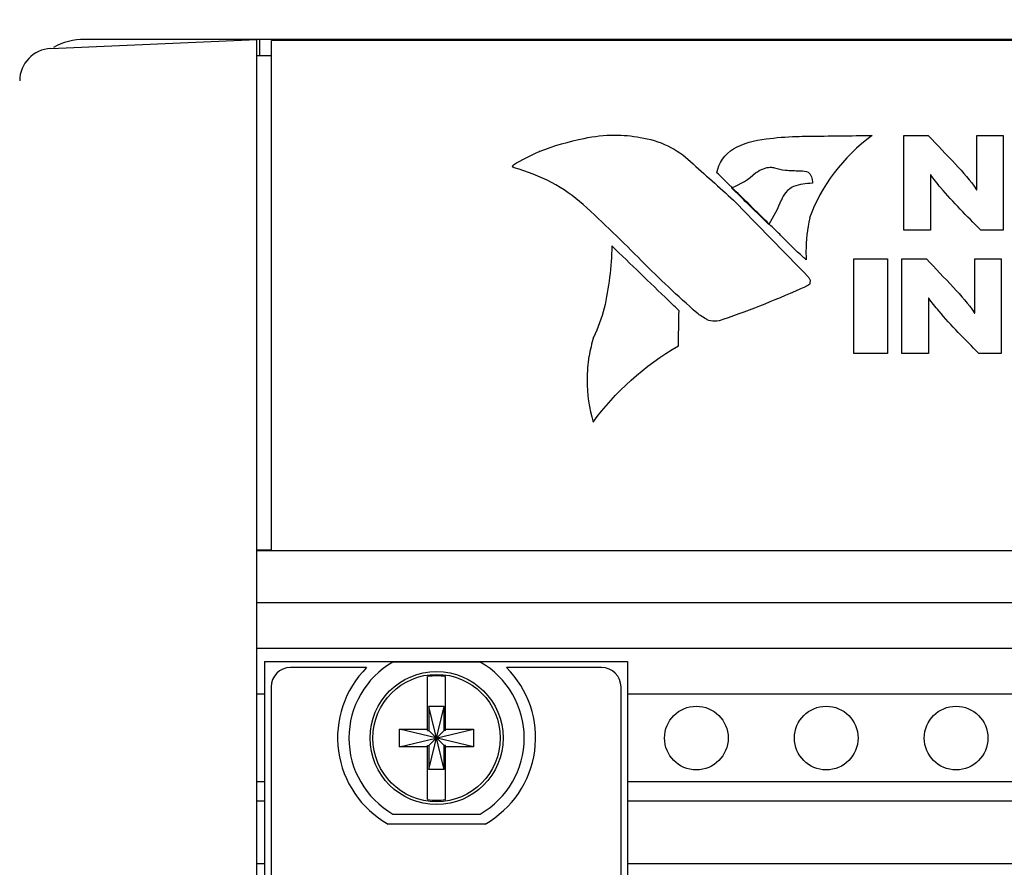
# Model space of a CAD drawing. Header units: inches. Extents: x 0 to 34, y 0 to 22.
# Tile 6 of 82: x 3.5 to 4.2, y 16.9 to 17.5. Entities that reach past the tile are written whole.
import ezdxf

# ---------------------------------------------------------------- set-up
doc = ezdxf.new("R2010")
doc.units = ezdxf.units.IN
doc.header["$LTSCALE"] = 1.87
doc.header["$MEASUREMENT"] = 0
doc.layers.get('0').update_dxf_attribs({"linetype": 'CONTINUOUS'})
doc.layers.add('DATUMCURVES', color=7, linetype='CONTINUOUS')
doc.layers.add('DIMENSIONS', color=7, linetype='CONTINUOUS')
doc.styles.get("Standard").update_dxf_attribs({"font": 'txt', "width": 0.8})
doc.dimstyles.new('DIMSTYLE_3', dxfattribs={"dimtxt": 0.125, "dimasz": 0.18, "dimexe": 0.18, "dimexo": 0.0625, "dimgap": 0.09, "dimtad": 0, "dimtih": 1, "dimtoh": 1, "dimlfac": 2, "dimzin": 4, "dimdsep": 46, "dimtxsty": 'STANDARD', "dimblk": '_FILLED', "dimblk1": '_FILLED', "dimblk2": '_FILLED', "dimcen": 0.09, "dimadec": 0, "dimazin": 0, "dimtp": 0.01, "dimtm": 0.01, "dimtfac": 1, "dimtofl": 0, "dimtmove": 0, "dimatfit": 3, "dimldrblk": '_FILLED', "dimfxl": 1, "dimtolj": 1, "dimtzin": 4, "dimarcsym": 0})

# ---------------------------------------------------------------- blocks, each defined once
blk = doc.blocks.new('_FILLED')
at = {"color": 0, "linetype": 'BYBLOCK'}
blk.add_solid([(0, 0), (-1, 0.1736), (-1, -0.1736)], dxfattribs=at)
blk = doc.blocks.new('*D3')
at = {"layer": 'DIMENSIONS', "color": 2, "linetype": 'CONTINUOUS'}
for p, q in [((3.28338, 16.06561), (3.28338, 19.13362)), ((3.47838, 17.53996), (3.47838, 19.13362)), ((3.28338, 19.00862), (2.9244, 19.00862)), ((3.47838, 19.00862), (3.83838, 19.00862))]:
    blk.add_line(p, q, dxfattribs=at)
at = {"layer": 'DIMENSIONS', "color": 2, "linetype": 'CONTINUOUS', "xscale": 0.18, "yscale": 0.18, "zscale": 0.18}
blk.add_blockref('_FILLED', (3.28338, 19.00862), dxfattribs=at)
at = {"layer": 'DIMENSIONS', "color": 2, "linetype": 'CONTINUOUS', "xscale": 0.18, "yscale": 0.18, "zscale": 0.18, "rotation": 180}
blk.add_blockref('_FILLED', (3.47838, 19.00862), dxfattribs=at)
at = {"layer": 'DIMENSIONS', "color": 2, "linetype": 'CONTINUOUS', "width": 0.8}
for s, p in [('[', (2.3619, 18.94612)), (']', (2.7619, 18.94612)), ('.39', (1.9369, 18.94612)), ('9.9', (2.4619, 18.94612))]:
    blk.add_text(s, height=0.125, dxfattribs=at).set_placement(p)
blk = doc.blocks.new('*D4')
at = {"layer": 'DIMENSIONS', "color": 2, "linetype": 'CONTINUOUS'}
for p, q in [((3.28338, 16.06561), (3.28338, 19.88362)), ((9.01534, 18.38362), (9.01534, 19.88362)), ((3.28338, 19.75862), (6.08763, 19.75862)), ((9.01534, 19.75862), (7.53763, 19.75862)), ((9.01534, 16.84227), (9.01534, 18.13362))]:
    blk.add_line(p, q, dxfattribs=at)
at = {"layer": 'DIMENSIONS', "color": 2, "linetype": 'CONTINUOUS', "xscale": 0.18, "yscale": 0.18, "zscale": 0.18, "rotation": 180}
blk.add_blockref('_FILLED', (3.28338, 19.75862), dxfattribs=at)
at = {"layer": 'DIMENSIONS', "color": 2, "linetype": 'CONTINUOUS', "xscale": 0.18, "yscale": 0.18, "zscale": 0.18}
blk.add_blockref('_FILLED', (9.01534, 19.75862), dxfattribs=at)
at = {"layer": 'DIMENSIONS', "color": 2, "linetype": 'CONTINUOUS', "width": 0.8}
for s, p in [('[', (6.77513, 19.69612)), (']', (7.37513, 19.69612)), ('11.46', (6.15013, 19.69612)), ('291.2', (6.87513, 19.69612))]:
    blk.add_text(s, height=0.125, dxfattribs=at).set_placement(p)
blk = doc.blocks.new('*D18')
at = {"layer": 'DIMENSIONS', "color": 2, "linetype": 'CONTINUOUS'}
for p, q in [((3.46588, 17.50936), (0.90838, 17.50936)), ((1.03338, 17.50936), (1.03338, 15.35894)), ((1.03338, 13.73851), (1.03338, 14.92144)), ((3.78186, 13.73851), (0.90838, 13.73851))]:
    blk.add_line(p, q, dxfattribs=at)
at = {"layer": 'DIMENSIONS', "color": 2, "linetype": 'CONTINUOUS', "xscale": 0.18, "yscale": 0.18, "zscale": 0.18}
for p, rotation in [((1.03338, 17.50936), 90), ((1.03338, 13.73851), 270)]:
    blk.add_blockref('_FILLED', p, dxfattribs=dict(at, rotation=rotation))
at = {"layer": 'DIMENSIONS', "color": 2, "linetype": 'CONTINUOUS', "width": 0.8}
for s, p in [('7.54', (0.68338, 15.17144)), ('[', (0.68338, 14.98394)), (']', (1.28338, 14.98394)), ('191.6', (0.78338, 14.98394))]:
    blk.add_text(s, height=0.125, dxfattribs=at).set_placement(p)

msp = doc.modelspace()

# ---------------------------------------------------------------- linework, layer by layer
at = {"color": 7, "linetype": 'CONTINUOUS'}
for p, q in [((3.50229, 17.50244), (3.66086, 17.50936)), ((8.77034, 17.50936), (3.52838, 17.50936)), ((3.66086, 14.02436), (3.66086, 17.50936)), ((3.66336, 17.49686), (3.66336, 17.50936)), ((3.67236, 17.11561), (3.67236, 17.50862)), ((8.62636, 17.50862), (3.67236, 17.50862)), ((3.69336, 17.50862), (3.69336, 17.50936)), ((3.67236, 17.49686), (3.66086, 17.49686)), ((3.66086, 17.11639), (3.67236, 17.11639)), ((8.63786, 17.11561), (3.66086, 17.11561)), ((8.63786, 17.07561), (3.66086, 17.07561)), ((8.63786, 17.04061), (3.66086, 17.04061)), ((3.66688, 17.03066), (3.66688, 14.50116)), ((3.66688, 17.03066), (3.94636, 17.03066)), ((3.83303, 17.03011), (3.76568, 17.03011)), ((3.94636, 17.03066), (3.94636, 14.50116)), ((3.74552, 17.02591), (3.68688, 17.02591)), ((3.92636, 17.02591), (3.85319, 17.02591)), ((3.79247, 16.97747), (3.79247, 17.01894)), ((3.80625, 16.97747), (3.80625, 17.01894)), ((3.66688, 17.00536), (3.66086, 17.00536)), ((3.67188, 17.01091), (3.67188, 14.52091)), ((3.94136, 14.52091), (3.94136, 17.01091)), ((8.35236, 17.00536), (3.94636, 17.00536)), ((3.7935, 16.94735), (3.80521, 16.99588)), ((3.7935, 16.99588), (3.7935, 16.97747)), ((3.80521, 16.94735), (3.7935, 16.99588)), ((3.80521, 16.99588), (3.7935, 16.99588)), ((3.80521, 16.97747), (3.80521, 16.99588)), ((3.77081, 16.96472), (3.77081, 16.9785)), ((3.8279, 16.96472), (3.77081, 16.9785)), ((3.77081, 16.9785), (3.79247, 16.9785)), ((3.77081, 16.96472), (3.8279, 16.9785)), ((3.79247, 16.97747), (3.7935, 16.97747)), ((3.7935, 16.96576), (3.80521, 16.97747)), ((3.80521, 16.96576), (3.7935, 16.97747)), ((3.80625, 16.97747), (3.80521, 16.97747)), ((3.80625, 16.9785), (3.8279, 16.9785)), ((3.8279, 16.9785), (3.8279, 16.96472)), ((3.79247, 16.96472), (3.77081, 16.96472)), ((3.79247, 16.92429), (3.79247, 16.96576)), ((3.79247, 16.96576), (3.7935, 16.96576)), ((3.7935, 16.96576), (3.7935, 16.94735)), ((3.80521, 16.94735), (3.80521, 16.96576)), ((3.80625, 16.96576), (3.80521, 16.96576)), ((3.80625, 16.92429), (3.80625, 16.96576)), ((3.8279, 16.96472), (3.80625, 16.96472)), ((3.80521, 16.94735), (3.7935, 16.94735)), ((3.66688, 16.93786), (3.66086, 16.93786)), ((8.35236, 16.93786), (3.94636, 16.93786)), ((3.66688, 16.92311), (3.66086, 16.92311)), ((8.35236, 16.92311), (3.94636, 16.92311)), ((3.76568, 16.91311), (3.83303, 16.91311)), ((3.83667, 16.90541), (3.76205, 16.90541)), ((3.66086, 16.87511), (3.66688, 16.87511)), ((3.94636, 16.87511), (8.35236, 16.87511))]:
    msp.add_line(p, q, dxfattribs=at)
for centre, radius in [((3.79936, 16.97161), 0.05125), ((3.79936, 16.97161), 0.04902), ((3.99936, 16.97161), 0.0245), ((4.09936, 16.97161), 0.0245), ((4.19936, 16.97161), 0.0245)]:
    msp.add_circle(centre, radius, dxfattribs=at)
for centre, radius, start, end in [((3.52838, 17.45936), 0.05, 90, 118.70909), ((3.50338, 17.47746), 0.025, 92.5, 179.98947), ((3.79936, 16.97161), 0.0675, 119.92643, 240.07357), ((3.79936, 16.97161), 0.0675, 299.92643, 60.07357), ((3.68688, 17.01091), 0.015, 90, 180), ((3.79936, 16.97191), 0.07625, 134.91162, 240.70725), ((3.79936, 16.97161), 0.04782, 81.71661, 98.28339), ((3.79936, 16.97191), 0.07625, 299.29275, 45.08838), ((3.92636, 17.01091), 0.015, 0, 90), ((3.79936, 16.97161), 0.04782, 261.71661, 278.28339)]:
    msp.add_arc(centre, radius, start, end, dxfattribs=at)
at = {"layer": 'DATUMCURVES', "color": 40, "linetype": 'CONTINUOUS'}
for points in [[(3.87844, 17.42319, 4.02689), (3.8895, 17.42754, 4.02418), (3.90118, 17.43089, 4.02209), (3.91307, 17.43315, 4.02067)], [(3.91307, 17.43315, 4.02067), (3.91307, 17.43315, 4.02067), (3.91308, 17.43315, 4.02067), (3.91308, 17.43315, 4.02067)], [(3.95611, 17.43391, 4.0202), (3.95611, 17.43391, 4.0202), (3.95611, 17.4339, 4.02021), (3.9561, 17.43389, 4.02021)], [(3.9561, 17.43389, 4.02021), (3.97071, 17.43187, 4.02147), (3.98518, 17.42493, 4.02581), (3.99474, 17.41535, 4.03179)], [(4.02808, 17.42522, 4.02563), (4.03547, 17.42931, 4.02307), (4.04424, 17.43198, 4.02141), (4.05301, 17.43279, 4.0209)], [(4.05299, 17.4328, 4.02089), (4.06067, 17.43383, 4.02025), (4.06844, 17.43446, 4.01985), (4.07621, 17.43473, 4.01969)], [(4.05301, 17.43279, 4.0209), (4.053, 17.4328, 4.02089), (4.053, 17.4328, 4.02089), (4.05299, 17.4328, 4.02089)], [(4.07621, 17.43473, 4.01969), (4.0762, 17.43474, 4.01968), (4.07619, 17.43475, 4.01968), (4.07619, 17.43475, 4.01967)], [(4.1347, 17.43548, 4.01921), (4.11236, 17.41895, 4.02955), (4.09506, 17.39613, 4.04381), (4.0866, 17.37202, 4.05887)], [(3.85852, 17.41292, 4.03331), (3.86492, 17.41667, 4.03097), (3.8716, 17.4201, 4.02883), (3.87848, 17.42319, 4.0269)], [(3.87848, 17.42319, 4.0269), (3.87846, 17.42319, 4.0269), (3.87845, 17.42319, 4.0269), (3.87844, 17.42319, 4.02689)], [(4.01526, 17.40681, 4.03713), (4.01613, 17.4139, 4.0327), (4.02116, 17.42115, 4.02817), (4.02804, 17.42524, 4.02562)], [(4.02804, 17.42524, 4.02562), (4.02806, 17.42523, 4.02562), (4.02807, 17.42523, 4.02562), (4.02808, 17.42522, 4.02563)], [(3.99474, 17.41537, 4.03179), (4.0059, 17.40547, 4.03797), (4.01702, 17.39555, 4.04417), (4.02808, 17.38558, 4.0504)], [(3.99474, 17.41535, 4.03179), (3.99474, 17.41536, 4.03179), (3.99474, 17.41536, 4.03179), (3.99474, 17.41537, 4.03179)], [(3.85849, 17.41292, 4.03331), (3.8585, 17.41292, 4.03331), (3.85851, 17.41292, 4.03331), (3.85852, 17.41292, 4.03331)], [(3.85915, 17.41054, 4.0348), (3.85916, 17.41055, 4.0348), (3.85916, 17.41055, 4.03479), (3.85916, 17.41056, 4.03479)], [(3.91222, 17.38228, 4.05246), (3.89793, 17.3952, 4.04439), (3.87909, 17.40524, 4.03811), (3.85915, 17.41054, 4.0348)], [(4.02643, 17.39514, 4.04442), (4.03339, 17.39778, 4.04278), (4.03982, 17.40177, 4.04028), (4.04489, 17.40661, 4.03726)], [(4.04489, 17.40661, 4.03726), (4.04491, 17.40659, 4.03727), (4.04493, 17.40658, 4.03728), (4.04495, 17.40657, 4.03728)], [(4.04495, 17.40657, 4.03728), (4.04675, 17.40794, 4.03643), (4.04885, 17.40906, 4.03572), (4.05108, 17.40986, 4.03523)], [(4.05108, 17.40986, 4.03523), (4.05108, 17.40986, 4.03522), (4.05107, 17.40987, 4.03522), (4.05106, 17.40987, 4.03522)], [(4.05955, 17.41056, 4.03479), (4.05955, 17.41055, 4.0348), (4.05955, 17.41054, 4.0348), (4.05954, 17.41053, 4.03481)], [(4.05954, 17.41053, 4.03481), (4.06222, 17.40967, 4.03534), (4.06505, 17.4091, 4.0357), (4.06789, 17.40881, 4.03588)], [(4.06789, 17.40881, 4.03588), (4.0679, 17.40882, 4.03588), (4.0679, 17.40882, 4.03588), (4.06791, 17.40883, 4.03587)], [(4.06791, 17.40883, 4.03587), (4.0716, 17.4085, 4.03607), (4.0753, 17.40832, 4.03619), (4.07901, 17.40826, 4.03622)], [(4.07901, 17.40826, 4.03622), (4.079, 17.40827, 4.03622), (4.07899, 17.40828, 4.03621), (4.07898, 17.40829, 4.03621)], [(4.08551, 17.40725, 4.03686), (4.08551, 17.40724, 4.03686), (4.08551, 17.40723, 4.03687), (4.08551, 17.40722, 4.03687)], [(4.08857, 17.39862, 4.04225), (4.08368, 17.39862, 4.04225), (4.0787, 17.3978, 4.04276), (4.07416, 17.39625, 4.04373)], [(4.08881, 17.39862, 4.04225), (4.08873, 17.39862, 4.04225), (4.08865, 17.39862, 4.04225), (4.08857, 17.39862, 4.04225)], [(4.08878, 17.39863, 4.04224), (4.08879, 17.39863, 4.04225), (4.0888, 17.39862, 4.04225), (4.08881, 17.39862, 4.04225)], [(4.17979, 17.40523, 4.03812), (4.17971, 17.40523, 4.03812), (4.17963, 17.40523, 4.03812), (4.17955, 17.40523, 4.03812)], [(4.02644, 17.39514, 4.04442), (4.02643, 17.39514, 4.04442), (4.02643, 17.39514, 4.04442), (4.02643, 17.39514, 4.04442)], [(4.027, 17.39514, 4.04442), (4.02701, 17.39514, 4.04442), (4.02701, 17.39514, 4.04442), (4.02702, 17.39514, 4.04442)], [(4.07414, 17.39625, 4.04373), (4.06978, 17.39388, 4.04521), (4.06627, 17.38993, 4.04768), (4.06481, 17.38572, 4.05031)], [(4.07416, 17.39625, 4.04373), (4.07415, 17.39625, 4.04373), (4.07414, 17.39625, 4.04373), (4.07414, 17.39625, 4.04373)], [(4.21496, 17.39369, 4.04533), (4.21504, 17.39369, 4.04533), (4.21513, 17.39369, 4.04533), (4.21521, 17.39369, 4.04533)], [(4.02803, 17.38563, 4.05037), (4.04715, 17.36597, 4.06265), (4.06629, 17.34633, 4.07492), (4.08543, 17.3267, 4.08719)], [(4.02808, 17.38558, 4.0504), (4.02807, 17.3856, 4.05039), (4.02805, 17.38561, 4.05038), (4.02803, 17.38563, 4.05037)], [(4.06479, 17.38576, 4.05029), (4.06201, 17.37934, 4.0543), (4.05881, 17.37304, 4.05823), (4.05523, 17.36691, 4.06206)], [(4.06481, 17.38572, 4.05031), (4.0648, 17.38573, 4.0503), (4.06479, 17.38575, 4.05029), (4.06479, 17.38576, 4.05029)], [(3.91224, 17.3823, 4.05245), (3.91223, 17.38229, 4.05245), (3.91223, 17.38229, 4.05246), (3.91222, 17.38228, 4.05246)], [(3.95725, 17.33892, 4.07956), (3.94268, 17.35369, 4.07033), (3.92767, 17.36816, 4.06128), (3.91224, 17.3823, 4.05245)], [(4.0866, 17.37202, 4.05887), (4.08661, 17.37202, 4.05887), (4.08662, 17.37202, 4.05887), (4.08662, 17.37201, 4.05888)], [(4.06496, 17.358, 4.06763), (4.06497, 17.358, 4.06763), (4.06497, 17.35799, 4.06764), (4.06497, 17.35799, 4.06764)], [(4.08165, 17.34177, 4.07777), (4.07588, 17.34702, 4.0745), (4.0703, 17.35243, 4.07111), (4.06496, 17.358, 4.06763)], [(3.93433, 17.35037, 4.0724), (3.934, 17.33433, 4.08242), (3.93202, 17.31825, 4.09247), (3.92844, 17.3025, 4.10231)], [(3.95723, 17.33892, 4.07955), (3.95724, 17.33892, 4.07955), (3.95725, 17.33892, 4.07956), (3.95725, 17.33892, 4.07956)], [(3.99971, 17.29893, 4.10454), (3.98502, 17.31184, 4.09647), (3.97084, 17.32518, 4.08814), (3.95723, 17.33892, 4.07955)], [(4.0839, 17.33971, 4.07906), (4.08315, 17.3404, 4.07863), (4.0824, 17.34108, 4.0782), (4.08165, 17.34177, 4.07777)], [(4.08392, 17.3397, 4.07907), (4.08391, 17.3397, 4.07906), (4.0839, 17.33971, 4.07906), (4.0839, 17.33971, 4.07906)], [(4.08543, 17.3267, 4.08719), (4.08544, 17.32671, 4.08718), (4.08544, 17.32673, 4.08717), (4.08544, 17.32674, 4.08717)], [(4.08544, 17.32674, 4.08717), (4.08597, 17.32607, 4.08758), (4.08645, 17.32537, 4.08802), (4.08684, 17.32464, 4.08848)], [(4.08684, 17.32464, 4.08848), (4.08684, 17.32462, 4.08849), (4.08684, 17.32461, 4.08849), (4.08683, 17.3246, 4.0885)], [(4.08334, 17.31904, 4.09197), (4.06275, 17.30965, 4.09784), (4.04152, 17.30121, 4.10312), (4.01984, 17.29379, 4.10776)], [(4.08335, 17.31902, 4.09199), (4.08334, 17.31903, 4.09199), (4.08334, 17.31904, 4.09198), (4.08334, 17.31904, 4.09197)], [(4.08663, 17.32112, 4.09068), (4.08566, 17.3203, 4.09119), (4.08455, 17.31958, 4.09164), (4.08335, 17.31902, 4.09199)], [(4.08667, 17.3211, 4.09069), (4.08666, 17.32111, 4.09068), (4.08665, 17.32112, 4.09068), (4.08663, 17.32112, 4.09068)], [(4.17828, 17.31031, 4.09743), (4.1782, 17.31031, 4.09743), (4.17812, 17.31031, 4.09743), (4.17803, 17.31031, 4.09743)], [(3.92849, 17.30249, 4.10232), (3.92631, 17.29488, 4.10708), (3.92355, 17.28737, 4.11177), (3.92025, 17.28005, 4.11634)], [(3.92844, 17.3025, 4.10231), (3.92846, 17.30249, 4.10232), (3.92847, 17.30249, 4.10232), (3.92849, 17.30249, 4.10232)], [(3.99974, 17.29892, 4.10455), (3.99973, 17.29893, 4.10455), (3.99972, 17.29893, 4.10454), (3.99971, 17.29893, 4.10454)], [(4.00765, 17.29369, 4.10782), (4.00485, 17.29524, 4.10685), (4.00219, 17.29699, 4.10576), (3.99974, 17.29892, 4.10455)], [(4.0076, 17.29366, 4.10784), (4.00762, 17.29367, 4.10783), (4.00764, 17.29368, 4.10782), (4.00765, 17.29369, 4.10782)], [(4.01984, 17.29379, 4.10776), (4.01984, 17.29378, 4.10776), (4.01984, 17.29378, 4.10776), (4.01985, 17.29378, 4.10776)], [(4.01985, 17.29378, 4.10776), (4.01985, 17.29377, 4.10777), (4.01985, 17.29375, 4.10778), (4.01986, 17.29374, 4.10779)], [(4.21345, 17.29877, 4.10464), (4.21353, 17.29877, 4.10464), (4.21361, 17.29877, 4.10464), (4.2137, 17.29877, 4.10464)], [(3.92024, 17.28007, 4.11633), (3.91884, 17.2753, 4.11931), (3.91766, 17.27047, 4.12233), (3.91671, 17.26562, 4.12536)], [(3.92025, 17.28005, 4.11634), (3.92025, 17.28006, 4.11634), (3.92024, 17.28006, 4.11633), (3.92024, 17.28007, 4.11633)], [(3.91992, 17.21476, 4.15714), (3.93652, 17.23778, 4.14275), (3.95932, 17.25823, 4.12997), (3.9855, 17.27356, 4.12039)], [(3.9855, 17.27356, 4.12039), (3.9855, 17.27357, 4.12039), (3.9855, 17.27358, 4.12038), (3.9855, 17.27359, 4.12037)], [(3.91671, 17.26562, 4.12536), (3.9167, 17.26561, 4.12537), (3.91669, 17.2656, 4.12537), (3.91668, 17.26559, 4.12538)], [(3.9199, 17.21476, 4.15714), (3.91991, 17.21476, 4.15714), (3.91991, 17.21476, 4.15714), (3.91992, 17.21476, 4.15714)]]:
    msp.add_open_spline(points, degree=3, dxfattribs=at)
for points, knots in [([(3.91308, 17.43315, 4.02067), (3.92064, 17.43489, 4.01959), (3.93517, 17.43651, 4.01857), (3.94966, 17.43515, 4.01943), (3.95611, 17.43391, 4.0202)], [0, 0, 0, 0, 0.542048, 1, 1, 1, 1]), ([(4.07619, 17.43475, 4.01967), (4.07924, 17.43479, 4.01965), (4.09874, 17.43503, 4.0195), (4.11824, 17.43528, 4.01934), (4.1347, 17.43548, 4.01921)], [0, 0, 0, 0, 0.15625, 1, 1, 1, 1]), ([(4.1592, 17.36262, 4.06475), (4.1592, 17.3664, 4.06238), (4.1592, 17.39065, 4.04723), (4.1592, 17.4149, 4.03207), (4.1592, 17.43537, 4.01929)], [0, 0, 0, 0, 0.15625, 1, 1, 1, 1]), ([(4.1592, 17.43537, 4.01929), (4.16018, 17.43537, 4.01929), (4.16643, 17.43537, 4.01929), (4.17268, 17.43537, 4.01929), (4.17795, 17.43537, 4.01929)], [0, 0, 0, 0, 0.15625, 1, 1, 1, 1]), ([(4.17795, 17.43537, 4.01929), (4.18495, 17.42808, 4.02384), (4.19778, 17.41457, 4.03229), (4.21057, 17.40077, 4.04091), (4.21496, 17.39369, 4.04533)], [0, 0, 0, 0, 0.540156, 1, 1, 1, 1]), ([(4.21521, 17.39369, 4.04533), (4.21521, 17.39586, 4.04397), (4.21521, 17.40975, 4.03529), (4.21521, 17.42364, 4.02661), (4.21521, 17.43537, 4.01929)], [0, 0, 0, 0, 0.15625, 1, 1, 1, 1]), ([(4.21521, 17.43537, 4.01929), (4.21627, 17.43537, 4.01929), (4.22305, 17.43537, 4.01929), (4.22983, 17.43537, 4.01929), (4.23555, 17.43537, 4.01929)], [0, 0, 0, 0, 0.15625, 1, 1, 1, 1]), ([(4.23555, 17.43537, 4.01929), (4.23555, 17.43158, 4.02166), (4.23555, 17.40733, 4.03681), (4.23555, 17.38308, 4.05196), (4.23555, 17.36262, 4.06475)], [0, 0, 0, 0, 0.15625, 1, 1, 1, 1]), ([(3.85916, 17.41056, 4.03479), (3.85848, 17.4106, 4.03476), (3.8573, 17.41167, 4.0341), (3.85807, 17.4127, 4.03345), (3.85849, 17.41292, 4.03331)], [0, 0, 0, 0, 0.580852, 1, 1, 1, 1]), ([(4.02702, 17.39514, 4.04442), (4.0264, 17.39575, 4.04404), (4.02249, 17.39964, 4.04161), (4.01857, 17.40353, 4.03918), (4.01526, 17.40681, 4.03713)], [0, 0, 0, 0, 0.15625, 1, 1, 1, 1]), ([(4.05106, 17.40987, 4.03522), (4.05265, 17.41058, 4.03477), (4.0556, 17.41121, 4.03438), (4.05849, 17.41083, 4.03462), (4.05955, 17.41056, 4.03479)], [0, 0, 0, 0, 0.618151, 1, 1, 1, 1]), ([(4.07898, 17.40829, 4.03621), (4.07919, 17.40829, 4.03621), (4.08141, 17.40834, 4.03618), (4.08367, 17.40794, 4.03643), (4.08551, 17.40725, 4.03686)], [0, 0, 0, 0, 0.096184, 1, 1, 1, 1]), ([(4.08551, 17.40722, 4.03687), (4.08759, 17.40516, 4.03816), (4.08894, 17.40197, 4.04015), (4.08882, 17.39895, 4.04204), (4.08878, 17.39863, 4.04224)], [0, 0, 0, 0, 0.894329, 1, 1, 1, 1]), ([(4.17955, 17.40523, 4.03812), (4.17955, 17.40301, 4.03951), (4.17955, 17.3888, 4.04838), (4.17955, 17.3746, 4.05726), (4.17955, 17.36262, 4.06475)], [0, 0, 0, 0, 0.15625, 1, 1, 1, 1]), ([(4.21827, 17.36262, 4.06475), (4.20778, 17.37337, 4.05803), (4.19403, 17.38699, 4.04952), (4.18212, 17.40181, 4.04026), (4.17979, 17.40523, 4.03812)], [0, 0, 0, 0, 0.779681, 1, 1, 1, 1]), ([(4.05523, 17.36691, 4.06206), (4.05373, 17.36838, 4.06114), (4.04413, 17.37779, 4.05526), (4.03453, 17.3872, 4.04939), (4.02644, 17.39514, 4.04442)], [0, 0, 0, 0, 0.15625, 1, 1, 1, 1]), ([(4.05581, 17.36691, 4.06206), (4.05431, 17.36838, 4.06114), (4.0447, 17.37779, 4.05526), (4.0351, 17.3872, 4.04939), (4.027, 17.39514, 4.04442)], [0, 0, 0, 0, 0.15625, 1, 1, 1, 1]), ([(4.08662, 17.37201, 4.05888), (4.08471, 17.36347, 4.06421), (4.0835, 17.35262, 4.07099), (4.08381, 17.34181, 4.07775), (4.08392, 17.3397, 4.07907)], [0, 0, 0, 0, 0.804343, 1, 1, 1, 1]), ([(4.06497, 17.35799, 4.06764), (4.0645, 17.35845, 4.06735), (4.06144, 17.36143, 4.06549), (4.05838, 17.3644, 4.06363), (4.05581, 17.36691, 4.06206)], [0, 0, 0, 0, 0.15625, 1, 1, 1, 1]), ([(4.17955, 17.36262, 4.06475), (4.17849, 17.36262, 4.06475), (4.17171, 17.36262, 4.06475), (4.16492, 17.36262, 4.06475), (4.1592, 17.36262, 4.06475)], [0, 0, 0, 0, 0.15625, 1, 1, 1, 1]), ([(4.23555, 17.36262, 4.06475), (4.23465, 17.36262, 4.06475), (4.22889, 17.36262, 4.06475), (4.22313, 17.36262, 4.06475), (4.21827, 17.36262, 4.06475)], [0, 0, 0, 0, 0.15625, 1, 1, 1, 1]), ([(3.98605, 17.30051, 4.10355), (3.98335, 17.30311, 4.10193), (3.96611, 17.31973, 4.09155), (3.94887, 17.33635, 4.08116), (3.93433, 17.35037, 4.0724)], [0, 0, 0, 0, 0.15625, 1, 1, 1, 1]), ([(4.12072, 17.2677, 4.12406), (4.12072, 17.27149, 4.12169), (4.12072, 17.29574, 4.10654), (4.12072, 17.31999, 4.09138), (4.12072, 17.34045, 4.0786)], [0, 0, 0, 0, 0.15625, 1, 1, 1, 1]), ([(4.12072, 17.34045, 4.0786), (4.12207, 17.34045, 4.0786), (4.13069, 17.34045, 4.0786), (4.13931, 17.34045, 4.0786), (4.14658, 17.34045, 4.0786)], [0, 0, 0, 0, 0.15625, 1, 1, 1, 1]), ([(4.14658, 17.34045, 4.0786), (4.14658, 17.33666, 4.08097), (4.14658, 17.31241, 4.09612), (4.14658, 17.28816, 4.11127), (4.14658, 17.2677, 4.12406)], [0, 0, 0, 0, 0.15625, 1, 1, 1, 1]), ([(4.15769, 17.2677, 4.12406), (4.15769, 17.27149, 4.12169), (4.15769, 17.29574, 4.10654), (4.15769, 17.31999, 4.09138), (4.15769, 17.34045, 4.0786)], [0, 0, 0, 0, 0.15625, 1, 1, 1, 1]), ([(4.15769, 17.34045, 4.0786), (4.15867, 17.34045, 4.0786), (4.16492, 17.34045, 4.0786), (4.17117, 17.34045, 4.0786), (4.17644, 17.34045, 4.0786)], [0, 0, 0, 0, 0.15625, 1, 1, 1, 1]), ([(4.17644, 17.34045, 4.0786), (4.18344, 17.33316, 4.08315), (4.19627, 17.31965, 4.0916), (4.20905, 17.30585, 4.10022), (4.21345, 17.29877, 4.10464)], [0, 0, 0, 0, 0.540168, 1, 1, 1, 1]), ([(4.2137, 17.29877, 4.10464), (4.2137, 17.30094, 4.10329), (4.2137, 17.31484, 4.0946), (4.2137, 17.32873, 4.08592), (4.2137, 17.34045, 4.0786)], [0, 0, 0, 0, 0.15625, 1, 1, 1, 1]), ([(4.2137, 17.34045, 4.0786), (4.21476, 17.34045, 4.0786), (4.22154, 17.34045, 4.0786), (4.22832, 17.34045, 4.0786), (4.23404, 17.34045, 4.0786)], [0, 0, 0, 0, 0.15625, 1, 1, 1, 1]), ([(4.23404, 17.34045, 4.0786), (4.23404, 17.33666, 4.08097), (4.23404, 17.31241, 4.09612), (4.23404, 17.28816, 4.11127), (4.23404, 17.2677, 4.12406)], [0, 0, 0, 0, 0.15625, 1, 1, 1, 1]), ([(4.08683, 17.3246, 4.0885), (4.08687, 17.32421, 4.08874), (4.08693, 17.32304, 4.08947), (4.08682, 17.32187, 4.09021), (4.08667, 17.3211, 4.09069)], [0, 0, 0, 0, 0.333299, 1, 1, 1, 1]), ([(4.17803, 17.31031, 4.09743), (4.17803, 17.30809, 4.09882), (4.17803, 17.29389, 4.10769), (4.17803, 17.27968, 4.11657), (4.17803, 17.2677, 4.12406)], [0, 0, 0, 0, 0.15625, 1, 1, 1, 1]), ([(4.21676, 17.2677, 4.12406), (4.20627, 17.27846, 4.11734), (4.19252, 17.29207, 4.10883), (4.18061, 17.30689, 4.09957), (4.17828, 17.31031, 4.09743)], [0, 0, 0, 0, 0.779683, 1, 1, 1, 1]), ([(3.9855, 17.27359, 4.12037), (3.98552, 17.275, 4.1195), (3.98571, 17.28397, 4.11389), (3.98589, 17.29294, 4.10828), (3.98605, 17.30051, 4.10355)], [0, 0, 0, 0, 0.15625, 1, 1, 1, 1]), ([(4.01986, 17.29374, 4.10779), (4.01797, 17.29289, 4.10832), (4.0137, 17.29198, 4.10888), (4.00944, 17.29286, 4.10834), (4.0076, 17.29366, 4.10784)], [0, 0, 0, 0, 0.50833, 1, 1, 1, 1]), ([(3.91668, 17.26559, 4.12538), (3.91572, 17.25956, 4.12914), (3.91438, 17.24252, 4.13979), (3.91682, 17.2254, 4.15049), (3.9199, 17.21476, 4.15714)], [0, 0, 0, 0, 0.356994, 1, 1, 1, 1]), ([(4.14658, 17.2677, 4.12406), (4.14523, 17.2677, 4.12406), (4.13661, 17.2677, 4.12406), (4.12799, 17.2677, 4.12406), (4.12072, 17.2677, 4.12406)], [0, 0, 0, 0, 0.15625, 1, 1, 1, 1]), ([(4.17803, 17.2677, 4.12406), (4.17698, 17.2677, 4.12406), (4.17019, 17.2677, 4.12406), (4.16341, 17.2677, 4.12406), (4.15769, 17.2677, 4.12406)], [0, 0, 0, 0, 0.15625, 1, 1, 1, 1]), ([(4.23404, 17.2677, 4.12406), (4.23314, 17.2677, 4.12406), (4.22738, 17.2677, 4.12406), (4.22162, 17.2677, 4.12406), (4.21676, 17.2677, 4.12406)], [0, 0, 0, 0, 0.15625, 1, 1, 1, 1])]:
    msp.add_open_spline(points, degree=3, knots=knots, dxfattribs=at)

# ---------------------------------------------------------------- dimensions: what is measured, and where the dimension line sits
at = {"layer": 'DIMENSIONS', "color": 2, "linetype": 'CONTINUOUS'}
dim = msp.add_linear_dim(base=(9.01534, 19.75862), p1=(3.28338, 16.06561), p2=(9.01534, 16.84227), dimstyle='DIMSTYLE_3', dxfattribs=at)
dim.commit()
dim.dimension.update_dxf_attribs({"geometry": '*D4', "text_midpoint": (6.81263, 19.75862), "dimtype": 160})
for base, p1, p2, angle, picture, middle in [((3.28338, 19.00862), (3.47838, 17.53996), (3.28338, 16.06561), 180, '*D3', (2.3994, 19.00862)), ((1.03338, 17.50936), (3.78186, 13.73851), (3.46588, 17.50936), 90, '*D18', (1.03338, 15.14019))]:
    dim = msp.add_linear_dim(base=base, p1=p1, p2=p2, angle=angle, dimstyle='DIMSTYLE_3', dxfattribs=at)
    dim.commit()
    dim.dimension.update_dxf_attribs({"geometry": picture, "text_midpoint": middle, "dimtype": 160})

doc.saveas('drawing.dxf')
